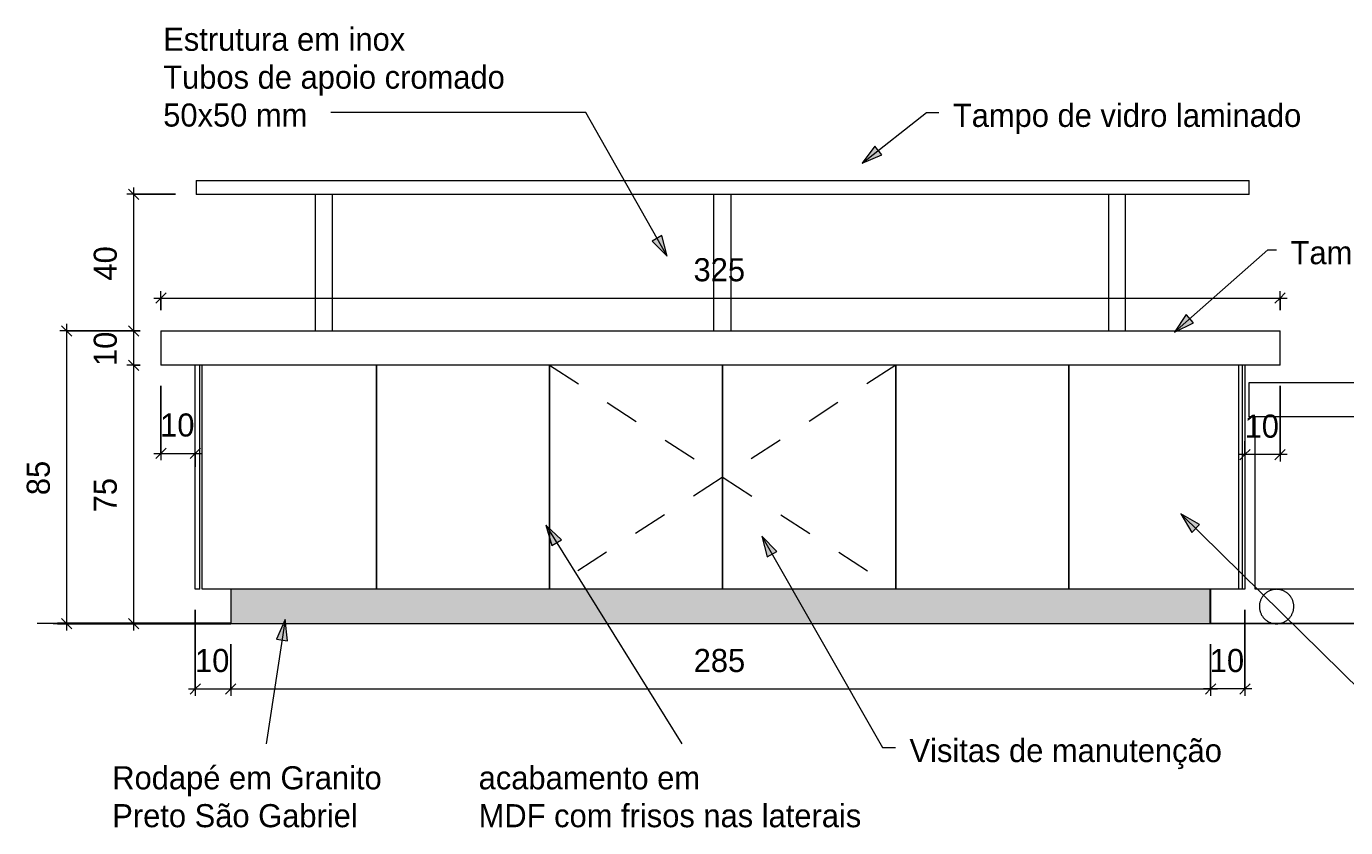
# Model space of a CAD drawing. Header units: metres. Extents: x -1.7 to 80, y -8.6 to 1.8.
# Tile 2 of 79: x 4.6 to 8.4, y -0.6 to 1.7. Entities that reach past the tile are written whole.
import ezdxf

# ---------------------------------------------------------------- set-up
doc = ezdxf.new("R2010")
doc.units = ezdxf.units.M
doc.linetypes.add('Projeção', pattern=[0.003969, 0.002381, -0.001587])
for name, color, linetype, lineweight in [('A-ANNO-DIMS', 120, 'Continuous', 9), ('A-ANNO-DIMS-20', 211, 'Continuous', 9), ('A-DETL', 90, 'Continuous', 18), ('A-DETL-GENF', 92, 'Continuous', 18), ('A-DOOR', 4, 'Continuous', 18), ('A-FLOR-OVHD', 1, 'Projeção', 18), ('A-GENM', 13, 'Continuous', 18), ('A-WALL', 5, 'Continuous', 18), ('Drawing3_dwg _2_', 8, 'Continuous', 18), ('G-ANNO-TEXT', 231, 'Continuous', 9), ('P-SANR-FIXT', 3, 'Continuous', 18), ('Q-SPCQ', 91, 'Continuous', 18)]:
    doc.layers.add(name, color=color, linetype=linetype, lineweight=lineweight)
doc.styles.add('Century Gothic', font='GOTHIC.TTF', dxfattribs={"height": 0.067065})
doc.dimstyles.new('_Cotas_detalhamento_3_5_mm', dxfattribs={"dimscale": 0.3048, "dimtxt": 0.07, "dimasz": 0.098425, "dimexe": 0.065617, "dimexo": 0.19685, "dimgap": 0.098425, "dimtad": 1, "dimdec": 0, "dimlfac": 100, "dimzin": 0, "dimdsep": 46, "dimtxsty": 'Century Gothic', "dimblk1": 'OBLIQUE', "dimblk2": 'OBLIQUE', "dimsah": 1, "dimcen": 0.09, "dimdle": 0.065617, "dimazin": 0, "dimtfac": 1, "dimtdec": 4, "dimtix": 1, "dimtmove": 0, "dimatfit": 3, "dimfxl": 1, "dimtvp": 1, "dimtolj": 1, "dimtzin": 0, "dimarcsym": 2})

# ---------------------------------------------------------------- blocks, each defined once
blk = doc.blocks.new('Drawing3_dwg_Toilet_tissue_dispenser_12762 - Toilet_tissue_dispenser_12762-202880-TÉRREO-1487642-Vista Frontal- Buffet Frios')
at = {"layer": 'A-GENM', "color": 3}
for p, q in [((-1.5149, 0), (-1.5877, 0)), ((-1.5877, 0), (-1.524, 0))]:
    blk.add_line(p, q, dxfattribs=at)
at = {"layer": 'A-GENM', "color": 3, "flags": 128}
blk.add_lwpolyline([(-1.5242, 0), (-1.5237, 0), (-1.5233, 0), (-1.5229, 0), (-1.5224, 0), (-1.522, 0), (-1.5216, 0), (-1.5212, 0), (-1.5207, 0), (-1.5203, 0), (-1.5199, 0), (-1.5195, 0), (-1.5191, 0), (-1.5187, 0), (-1.5184, 0), (-1.518, 0), (-1.5176, 0), (-1.5173, 0), (-1.517, 0), (-1.5166, 0), (-1.5163, 0), (-1.516, 0), (-1.5157, 0), (-1.5155, 0), (-1.5152, 0), (-1.515, 0), (-1.5147, 0), (-1.5145, 0), (-1.5143, 0), (-1.5141, 0), (-1.514, 0), (-1.5138, 0), (-1.5137, 0), (-1.5136, 0), (-1.5135, 0), (-1.5134, 0), (-1.5044, 0)], dxfattribs=at)
blk.add_lwpolyline([(-1.5877, 0), (-1.5873, 0), (-1.5828, 0), (-1.5784, 0), (-1.5741, 0), (-1.57, 0), (-1.566, 0), (-1.5622, 0), (-1.5585, 0), (-1.555, 0), (-1.5517, 0), (-1.5485, 0), (-1.5455, 0), (-1.5427, 0), (-1.5401, 0), (-1.5376, 0), (-1.5354, 0), (-1.5333, 0), (-1.5315, 0), (-1.5298, 0), (-1.5284, 0), (-1.5272, 0), (-1.5261, 0), (-1.5253, 0), (-1.5247, 0), (-1.5244, 0), (-1.5242, 0), (-1.5242, 0), (-1.5243, 0), (-1.5246, 0), (-1.5252, 0), (-1.5259, 0), (-1.5269, 0), (-1.528, 0), (-1.5294, 0), (-1.531, 0), (-1.5328, 0), (-1.5348, 0), (-1.537, 0), (-1.5394, 0), (-1.542, 0), (-1.5447, 0), (-1.5477, 0), (-1.5508, 0), (-1.5541, 0), (-1.5576, 0), (-1.5612, 0), (-1.565, 0), (-1.5689, 0), (-1.573, 0), (-1.5772, 0), (-1.5816, 0), (-1.586, 0)], close=True, dxfattribs=at)
blk = doc.blocks.new('Drawing3_dwg_M_Descarga simples1 - 60X160-353184-TÉRREO-1487643-Vista Frontal- Buffet Frios')
at = {"layer": 'A-DOOR'}
blk.add_line((-1.5873, 0), (-1.5256, 0), dxfattribs=at)
at = {"layer": 'A-DOOR', "color": 130, "lineweight": 25}
for p, q in [((-1.5877, 0), (-1.5256, 0)), ((-1.5256, 0), (-1.5877, 0))]:
    blk.add_line(p, q, dxfattribs=at)
blk = doc.blocks.new('Drawing3_dwg_M_Toilet-Domestic-3D - M_Toilet-Domestic-3D-210232-TÉRREO-1487644-Vista Frontal- Buffet Frios')
at = {"layer": 'P-SANR-FIXT'}
blk.add_line((-1.0849, 0), (-1.095, 0), dxfattribs=at)
at = {"layer": 'P-SANR-FIXT', "flags": 128}
for points in [[(-1.0849, 0), (-1.095, 0), (-1.1204, 0), (-1.1458, 0), (-1.1712, 0), (-1.1967, 0), (-1.222, 0), (-1.2726, 0), (-1.3236, 0), (-1.3744, 0), (-1.4252, 0), (-1.476, 0), (-1.5014, 0), (-1.5141, 0), (-1.5268, 0)], [(-1.5268, 0), (-1.5141, 0), (-1.5014, 0), (-1.476, 0), (-1.4252, 0), (-1.3744, 0), (-1.3236, 0), (-1.2726, 0), (-1.222, 0), (-1.1967, 0), (-1.1712, 0), (-1.1458, 0), (-1.1204, 0), (-1.095, 0)], [(-1.0849, 0), (-1.095, 0), (-1.0849, 0)]]:
    blk.add_lwpolyline(points, dxfattribs=at)
blk = doc.blocks.new('Drawing3_dwg_Toilet_tissue_dispenser_12762 - Toilet_tissue_dispenser_12762-V24-TÉRREO-1487646-Vista Frontal- Buffet Frios')
at = {"layer": 'A-GENM', "color": 3}
for p, q in [((-1.5149, 0), (-1.5877, 0)), ((-1.5877, 0), (-1.5059, 0))]:
    blk.add_line(p, q, dxfattribs=at)
at = {"layer": 'A-GENM', "color": 3, "flags": 128}
blk.add_lwpolyline([(-1.5242, 0), (-1.5237, 0), (-1.5233, 0), (-1.5229, 0), (-1.5224, 0), (-1.522, 0), (-1.5216, 0), (-1.5212, 0), (-1.5207, 0), (-1.5203, 0), (-1.5199, 0), (-1.5195, 0), (-1.5191, 0), (-1.5187, 0), (-1.5184, 0), (-1.518, 0), (-1.5176, 0), (-1.5173, 0), (-1.517, 0), (-1.5166, 0), (-1.5163, 0), (-1.516, 0), (-1.5157, 0), (-1.5155, 0), (-1.5152, 0), (-1.515, 0), (-1.5147, 0), (-1.5145, 0), (-1.5143, 0), (-1.5141, 0), (-1.514, 0), (-1.5138, 0), (-1.5137, 0), (-1.5136, 0), (-1.5135, 0), (-1.5134, 0), (-1.5044, 0), (-1.5008, 0), (-1.5877, 0)], dxfattribs=at)
blk.add_lwpolyline([(-1.5877, 0), (-1.5873, 0), (-1.5828, 0), (-1.5784, 0), (-1.5741, 0), (-1.57, 0), (-1.566, 0), (-1.5622, 0), (-1.5585, 0), (-1.555, 0), (-1.5517, 0), (-1.5485, 0), (-1.5455, 0), (-1.5427, 0), (-1.5401, 0), (-1.5376, 0), (-1.5354, 0), (-1.5333, 0), (-1.5315, 0), (-1.5298, 0), (-1.5284, 0), (-1.5272, 0), (-1.5261, 0), (-1.5253, 0), (-1.5247, 0), (-1.5244, 0), (-1.5242, 0), (-1.5242, 0), (-1.5243, 0), (-1.5246, 0), (-1.5252, 0), (-1.5259, 0), (-1.5269, 0), (-1.528, 0), (-1.5294, 0), (-1.531, 0), (-1.5328, 0), (-1.5348, 0), (-1.537, 0), (-1.5394, 0), (-1.542, 0), (-1.5447, 0), (-1.5477, 0), (-1.5508, 0), (-1.5541, 0), (-1.5576, 0), (-1.5612, 0), (-1.565, 0), (-1.5689, 0), (-1.573, 0), (-1.5772, 0), (-1.5816, 0), (-1.586, 0)], close=True, dxfattribs=at)
blk = doc.blocks.new('Drawing3_dwg _2_-1487641-Vista Frontal- Buffet Frios')
at = {"lineweight": 18}
for p, q in [((-1.0849, 0), (-1.5877, 0)), ((-1.0849, 0), (-1.5877, 0)), ((4.1737, 0), (1.7601, 0)), ((4.1737, 0), (1.7601, 0)), ((-1.5877, 0), (-1.0849, 0)), ((1.7601, 0), (4.1737, 0))]:
    blk.add_line(p, q, dxfattribs=at)
at = {"layer": 'A-WALL', "color": 170, "lineweight": 35}
for p, q in [((-1.0849, 0), (-1.5877, 0)), ((-1.0849, 0), (-1.5877, 0)), ((-1.0849, 0), (-1.4576, 0)), ((-1.4576, 0), (-1.0849, 0))]:
    blk.add_line(p, q, dxfattribs=at)
at = {"layer": 'A-WALL'}
for p, q in [((-1.4576, 0), (-1.5877, 0)), ((-1.0849, 0), (-1.5877, 0)), ((-1.5877, 0), (-1.0849, 0))]:
    blk.add_line(p, q, dxfattribs=at)
for name in ['Drawing3_dwg_Toilet_tissue_dispenser_12762 - Toilet_tissue_dispenser_12762-202880-TÉRREO-1487642-Vista Frontal- Buffet Frios', 'Drawing3_dwg_M_Descarga simples1 - 60X160-353184-TÉRREO-1487643-Vista Frontal- Buffet Frios', 'Drawing3_dwg_M_Toilet-Domestic-3D - M_Toilet-Domestic-3D-210232-TÉRREO-1487644-Vista Frontal- Buffet Frios', 'Drawing3_dwg_Toilet_tissue_dispenser_12762 - Toilet_tissue_dispenser_12762-V24-TÉRREO-1487646-Vista Frontal- Buffet Frios']:
    blk.add_blockref(name, (0, 0))
blk = doc.blocks.new('Equipamento especial 88 - Equipamento especial 2-1876093-Vista Frontal- Buffet Frios')
at = {"layer": 'Q-SPCQ'}
for p, q in [((-1.1878, 0.1), (-1.1878, 0.75)), ((-1.1749, 0.1), (-1.1749, 0.75)), ((1.8431, 0.1), (1.8431, 0.75)), ((1.8609, 0.75), (1.8609, 0.1)), ((-1.1749, 0.1), (-1.1878, 0.1)), ((1.8609, 0.1), (1.8431, 0.1))]:
    blk.add_line(p, q, dxfattribs=at)
blk = doc.blocks.new('Equipamento especial 44 - Equipamento especial 2-1876105-Vista Frontal- Buffet Frios')
at = {"layer": 'Q-SPCQ'}
for p, q in [((1.7609, 0.1), (1.7609, 0)), ((1.7609, 0), (1.7601, 0))]:
    blk.add_line(p, q, dxfattribs=at)
blk = doc.blocks.new('Equipamento especial 46 - Equipamento especial 2-1876554-Vista Frontal- Buffet Frios')
at = {"layer": 'Q-SPCQ'}
for p, q in [((1.89, 0.1), (1.89, 0.6)), ((2.6733, 0.1), (2.6733, 0.6)), ((2.6733, 0.1), (1.89, 0.1))]:
    blk.add_line(p, q, dxfattribs=at)
blk = doc.blocks.new('Modelos genéricos 358 - Modelos genéricos 356-1992696-Vista Frontal- Buffet Frios')
at = {"layer": 'A-GENM', "flags": 128}
for points in [[(2.0026, 0.0493), (2.0026, 0.0513), (2.0025, 0.0533), (2.0023, 0.0553), (2.002, 0.0572), (2.0016, 0.0592), (2.0012, 0.0612), (2.0007, 0.0631), (2.0001, 0.065), (1.9994, 0.0669), (1.9987, 0.0687), (1.9979, 0.0706), (1.997, 0.0724), (1.996, 0.0741), (1.995, 0.0758), (1.9939, 0.0775), (1.9927, 0.0791), (1.9915, 0.0807), (1.9902, 0.0822), (1.9889, 0.0837), (1.9875, 0.0851), (1.986, 0.0865), (1.9845, 0.0878), (1.9829, 0.089), (1.9813, 0.0902), (1.9797, 0.0913), (1.9779, 0.0924), (1.9762, 0.0934), (1.9744, 0.0943), (1.9726, 0.0951), (1.9708, 0.0959), (1.9689, 0.0966), (1.967, 0.0972), (1.965, 0.0977), (1.9631, 0.0982), (1.9611, 0.0985), (1.9592, 0.0988), (1.9572, 0.0991), (1.9552, 0.0992), (1.9532, 0.0993), (1.9512, 0.0992), (1.9492, 0.0991), (1.9472, 0.099), (1.9452, 0.0987), (1.9432, 0.0984), (1.9413, 0.098), (1.9393, 0.0975), (1.9374, 0.0969), (1.9355, 0.0962), (1.9337, 0.0955), (1.9318, 0.0947), (1.93, 0.0939), (1.9283, 0.0929), (1.9265, 0.0919), (1.9249, 0.0908), (1.9232, 0.0897), (1.9216, 0.0885), (1.9201, 0.0872), (1.9186, 0.0859), (1.9171, 0.0845), (1.9158, 0.083), (1.9144, 0.0815), (1.9132, 0.08), (1.912, 0.0784), (1.9109, 0.0767), (1.9098, 0.075), (1.9088, 0.0733), (1.9079, 0.0715), (1.907, 0.0697), (1.9062, 0.0679), (1.9055, 0.066), (1.9049, 0.0641), (1.9043, 0.0622), (1.9039, 0.0603), (1.9035, 0.0583), (1.9031, 0.0563), (1.9029, 0.0543), (1.9027, 0.0523), (1.9026, 0.0503), (1.9026, 0.0493)], [(1.9026, 0.0493), (1.9027, 0.0473), (1.9028, 0.0453), (1.903, 0.0433), (1.9033, 0.0413), (1.9036, 0.0393), (1.9041, 0.0374), (1.9046, 0.0354), (1.9052, 0.0335), (1.9058, 0.0317), (1.9066, 0.0298), (1.9074, 0.028), (1.9083, 0.0262), (1.9092, 0.0244), (1.9103, 0.0227), (1.9114, 0.021), (1.9125, 0.0194), (1.9138, 0.0178), (1.915, 0.0163), (1.9164, 0.0148), (1.9178, 0.0134), (1.9193, 0.012), (1.9208, 0.0107), (1.9223, 0.0095), (1.924, 0.0083), (1.9256, 0.0072), (1.9273, 0.0061), (1.9291, 0.0052), (1.9309, 0.0043), (1.9327, 0.0034), (1.9345, 0.0027), (1.9364, 0.002), (1.9383, 0.0014), (1.9402, 0.0008), (1.9422, 0.0004), (1.9441, 0), (1.9461, -0.0003), (1.9481, -0.0005), (1.9501, -0.0007), (1.9521, -0.0007), (1.9541, -0.0007), (1.9561, -0.0006), (1.9581, -0.0004), (1.9601, -0.0002), (1.962, 0.0002), (1.964, 0.0006), (1.9659, 0.0011), (1.9679, 0.0016), (1.9697, 0.0023), (1.9716, 0.003), (1.9734, 0.0038), (1.9752, 0.0047), (1.977, 0.0056), (1.9787, 0.0066), (1.9804, 0.0077), (1.9821, 0.0088), (1.9837, 0.01), (1.9852, 0.0113), (1.9867, 0.0127), (1.9881, 0.014), (1.9895, 0.0155), (1.9908, 0.017), (1.9921, 0.0185), (1.9933, 0.0201), (1.9944, 0.0218), (1.9955, 0.0235), (1.9965, 0.0252), (1.9974, 0.027), (1.9983, 0.0288), (1.999, 0.0306), (1.9997, 0.0325), (2.0004, 0.0344), (2.0009, 0.0363), (2.0014, 0.0383), (2.0018, 0.0402), (2.0021, 0.0422), (2.0024, 0.0442), (2.0025, 0.0462), (2.0026, 0.0482), (2.0026, 0.0493)]]:
    blk.add_lwpolyline(points, dxfattribs=at)
blk = doc.blocks.new('Modelos genéricos 360 - Modelos genéricos 77-1992851-Vista Frontal- Buffet Frios')
at = {"layer": 'A-GENM'}
for p, q in [((1.873, 0.7), (2.763, 0.7)), ((1.873, 0.6), (1.873, 0.7)), ((2.763, 0.6), (2.763, 0.7)), ((2.763, 0.6), (1.873, 0.6))]:
    blk.add_line(p, q, dxfattribs=at)
blk = doc.blocks.new('Modelos genéricos 361 - Modelos genéricos 1-1992976-Vista Frontal- Buffet Frios')
at = {"layer": 'A-GENM'}
for p, q in [((-1.2878, 0.85), (1.963, 0.85)), ((-1.2878, 0.85), (-1.2878, 0.75)), ((1.963, 0.75), (1.963, 0.85)), ((1.963, 0.75), (-1.2878, 0.75))]:
    blk.add_line(p, q, dxfattribs=at)
blk = doc.blocks.new('Modelos genéricos 362 - Modelos genéricos 2-1993024-Vista Frontal- Buffet Frios')
at = {"layer": 'A-GENM'}
for p, q in [((-0.8399, 1.2865), (-0.7899, 1.2865)), ((-0.8399, 1.2865), (-0.8399, 1.2862)), ((-0.7899, 1.2865), (-0.7899, 1.2862)), ((0.3171, 1.2865), (0.3671, 1.2865)), ((0.3171, 1.2865), (0.3171, 1.2862)), ((0.3671, 1.2865), (0.3671, 1.2862)), ((1.4642, 1.2865), (1.513, 1.2865)), ((1.4642, 1.2865), (1.4642, 1.2862)), ((1.513, 1.2865), (1.513, 1.2862)), ((-0.8399, 1.2462), (-0.8399, 0.85)), ((-0.7899, 1.2462), (-0.7899, 0.85)), ((0.3171, 1.2462), (0.3171, 0.85)), ((0.3671, 1.2462), (0.3671, 0.85)), ((1.4642, 1.2462), (1.4642, 0.85)), ((1.513, 1.2462), (1.513, 0.85))]:
    blk.add_line(p, q, dxfattribs=at)
blk = doc.blocks.new('Modelos genéricos 332 - Modelos genéricos 326-1994343-Vista Frontal- Buffet Frios')
at = {"layer": 'A-GENM'}
for p, q in [((-1.1678, 0.1), (-1.1678, 0.75)), ((-0.662, 0.75), (-0.662, 0.1)), ((-1.0849, 0.1), (-1.1678, 0.1))]:
    blk.add_line(p, q, dxfattribs=at)
blk = doc.blocks.new('Modelos genéricos 333 - Modelos genéricos 326-1994355-Vista Frontal- Buffet Frios')
at = {"layer": 'A-GENM'}
for p, q in [((-0.662, 0.1), (-0.662, 0.75)), ((-0.1591, 0.75), (-0.1591, 0.1))]:
    blk.add_line(p, q, dxfattribs=at)
blk = doc.blocks.new('Modelos genéricos 334 - Modelos genéricos 326-1994367-Vista Frontal- Buffet Frios')
at = {"layer": 'A-GENM'}
for p, q in [((-0.1591, 0.1), (-0.1591, 0.75)), ((0.3438, 0.75), (0.3438, 0.1))]:
    blk.add_line(p, q, dxfattribs=at)
blk = doc.blocks.new('Modelos genéricos 335 - Modelos genéricos 326-1994379-Vista Frontal- Buffet Frios')
at = {"layer": 'A-GENM'}
for p, q in [((0.3438, 0.1), (0.3438, 0.75)), ((0.8467, 0.75), (0.8467, 0.1))]:
    blk.add_line(p, q, dxfattribs=at)
blk = doc.blocks.new('Modelos genéricos 336 - Modelos genéricos 326-1994391-Vista Frontal- Buffet Frios')
at = {"layer": 'A-GENM'}
for p, q in [((0.8467, 0.1), (0.8467, 0.75)), ((1.3496, 0.75), (1.3496, 0.1))]:
    blk.add_line(p, q, dxfattribs=at)
blk = doc.blocks.new('Modelos genéricos 337 - Modelos genéricos 326-1994403-Vista Frontal- Buffet Frios')
at = {"layer": 'A-GENM'}
for p, q in [((1.3496, 0.1), (1.3496, 0.75)), ((1.8525, 0.75), (1.8525, 0.1)), ((1.8525, 0.1), (1.7601, 0.1))]:
    blk.add_line(p, q, dxfattribs=at)
blk = doc.blocks.new('Modelos genéricos 349 - Modelos genéricos 27-2149332-Vista Frontal- Buffet Frios')
at = {"layer": 'A-GENM'}
for p, q in [((-1.1849, 1.2862), (1.873, 1.2862)), ((-1.1849, 1.2862), (-1.1849, 1.2462)), ((1.873, 1.2462), (1.873, 1.2862)), ((1.873, 1.2462), (-1.1849, 1.2462))]:
    blk.add_line(p, q, dxfattribs=at)
blk = doc.blocks.new('DIMBLOCK6-Vista Frontal- Buffet Frios')
at = {"layer": 'A-ANNO-DIMS-20'}
for p, q in [((4.8626, 1.2665), (4.8626, 0.85)), ((4.9846, 1.2465), (4.8426, 1.2465)), ((4.8626, 1.2465), (4.9846, 1.2465)), ((4.8817, 0.85), (4.8426, 0.85)), ((4.8626, 0.85), (4.8817, 0.85))]:
    blk.add_line(p, q, dxfattribs=at)
at = {"layer": 'A-ANNO-DIMS-20', "lineweight": 18}
for p, q in [((4.8626, 1.2465), (4.8476, 1.2615)), ((4.8626, 1.2465), (4.8776, 1.2315)), ((4.8626, 0.85), (4.8476, 0.865)), ((4.8626, 0.85), (4.8776, 0.835))]:
    blk.add_line(p, q, dxfattribs=at)
at = {"layer": 'A-ANNO-DIMS-20', "color": 0, "insert": (4.7466, 0.996), "char_height": 0.06707, "width": 0.125333, "attachment_point": 1, "rotation": 90, "line_spacing_factor": 0.984117, "style": 'Century Gothic'}
blk.add_mtext('40', dxfattribs=at)
blk = doc.blocks.new('_Oblique')
at = {"color": 0, "linetype": 'ByBlock', "lineweight": -2}
blk.add_line((-0.5, -0.5), (0.5, 0.5), dxfattribs=at)
blk = doc.blocks.new('DIMBLOCK7-Vista Frontal- Buffet Frios')
at = {"layer": 'A-ANNO-DIMS-20'}
for p, q in [((4.8817, 0.85), (4.8426, 0.85)), ((4.8626, 0.85), (4.8626, 0.75)), ((4.8626, 0.85), (4.8817, 0.85)), ((4.8817, 0.75), (4.8426, 0.75)), ((4.8626, 0.75), (4.8817, 0.75))]:
    blk.add_line(p, q, dxfattribs=at)
at = {"layer": 'A-ANNO-DIMS-20', "lineweight": 18}
for p, q in [((4.8626, 0.85), (4.8476, 0.865)), ((4.8626, 0.85), (4.8776, 0.835)), ((4.8626, 0.75), (4.8476, 0.765)), ((4.8626, 0.75), (4.8776, 0.735))]:
    blk.add_line(p, q, dxfattribs=at)
at = {"layer": 'A-ANNO-DIMS-20', "color": 0, "insert": (4.7466, 0.7478), "char_height": 0.06707, "width": 0.125333, "attachment_point": 1, "rotation": 90, "line_spacing_factor": 0.984117, "style": 'Century Gothic'}
blk.add_mtext('10', dxfattribs=at)
blk = doc.blocks.new('DIMBLOCK8-Vista Frontal- Buffet Frios')
at = {"layer": 'A-ANNO-DIMS-20'}
for p, q in [((4.8817, 0.75), (4.8426, 0.75)), ((4.8626, 0.75), (4.8626, -0.02)), ((4.8626, 0.75), (4.8817, 0.75)), ((4.8238, 0), (4.8826, 0)), ((4.8626, 0), (4.8238, 0))]:
    blk.add_line(p, q, dxfattribs=at)
at = {"layer": 'A-ANNO-DIMS-20', "lineweight": 18}
for p, q in [((4.8626, 0.75), (4.8476, 0.765)), ((4.8626, 0.75), (4.8776, 0.735)), ((4.8626, 0), (4.8476, 0.015)), ((4.8626, 0), (4.8776, -0.015))]:
    blk.add_line(p, q, dxfattribs=at)
at = {"layer": 'A-ANNO-DIMS-20', "color": 0, "insert": (4.7466, 0.3228), "char_height": 0.06707, "width": 0.125333, "attachment_point": 1, "rotation": 90, "line_spacing_factor": 0.984117, "style": 'Century Gothic'}
blk.add_mtext('75', dxfattribs=at)
blk = doc.blocks.new('DIMBLOCK13-Vista Frontal- Buffet Frios')
at = {"layer": 'A-ANNO-DIMS-20'}
for p, q in [((4.8817, 0.85), (4.648, 0.85)), ((4.668, 0.87), (4.668, -0.02)), ((4.668, 0.85), (4.8817, 0.85)), ((4.668, 0), (4.5822, 0)), ((4.6293, 0), (4.688, 0))]:
    blk.add_line(p, q, dxfattribs=at)
at = {"layer": 'A-ANNO-DIMS-20', "lineweight": 18}
for p, q in [((4.668, 0.85), (4.653, 0.865)), ((4.668, 0.85), (4.683, 0.835)), ((4.668, 0), (4.653, 0.015)), ((4.668, 0), (4.683, -0.015))]:
    blk.add_line(p, q, dxfattribs=at)
at = {"layer": 'A-ANNO-DIMS-20', "color": 0, "insert": (4.5521, 0.3728), "char_height": 0.06707, "width": 0.125333, "attachment_point": 1, "rotation": 90, "line_spacing_factor": 0.984117, "style": 'Century Gothic'}
blk.add_mtext('85', dxfattribs=at)
blk = doc.blocks.new('DIMBLOCK14-Vista Frontal- Buffet Frios')
at = {"layer": 'A-ANNO-DIMS-20'}
for p, q in [((4.9417, 0.69), (4.9417, 0.4742)), ((4.9417, 0.4942), (4.9417, 0.69)), ((5.0417, 0.4554), (5.0417, 0.5142)), ((4.9217, 0.4942), (5.0617, 0.4942)), ((5.0417, 0.4942), (5.0417, 0.4554))]:
    blk.add_line(p, q, dxfattribs=at)
at = {"layer": 'A-ANNO-DIMS-20', "lineweight": 18}
for p, q in [((4.9417, 0.4942), (4.9567, 0.5092)), ((5.0417, 0.4942), (5.0567, 0.5092)), ((4.9417, 0.4942), (4.9267, 0.4792)), ((5.0417, 0.4942), (5.0267, 0.4792))]:
    blk.add_line(p, q, dxfattribs=at)
at = {"layer": 'A-ANNO-DIMS-20', "color": 0, "insert": (4.9395, 0.6101), "char_height": 0.06707, "width": 0.125333, "attachment_point": 1, "line_spacing_factor": 0.984117, "style": 'Century Gothic'}
blk.add_mtext('10', dxfattribs=at)
blk = doc.blocks.new('DIMBLOCK15-Vista Frontal- Buffet Frios')
at = {"layer": 'A-ANNO-DIMS-20'}
for p, q in [((5.0417, 0.04), (5.0417, -0.2097)), ((5.0417, -0.1897), (5.0417, 0.04)), ((5.1446, -0.06), (5.1446, -0.2097)), ((5.1446, -0.1897), (5.1446, -0.06)), ((5.0217, -0.1897), (5.1646, -0.1897))]:
    blk.add_line(p, q, dxfattribs=at)
at = {"layer": 'A-ANNO-DIMS-20', "lineweight": 18}
for p, q in [((5.0417, -0.1897), (5.0267, -0.2047)), ((5.0417, -0.1897), (5.0567, -0.1747)), ((5.1446, -0.1897), (5.1296, -0.2047)), ((5.1446, -0.1897), (5.1596, -0.1747))]:
    blk.add_line(p, q, dxfattribs=at)
at = {"layer": 'A-ANNO-DIMS-20', "color": 0, "insert": (5.0409, -0.0738), "char_height": 0.06707, "width": 0.125333, "attachment_point": 1, "line_spacing_factor": 0.984117, "style": 'Century Gothic'}
blk.add_mtext('10', dxfattribs=at)
blk = doc.blocks.new('DIMBLOCK16-Vista Frontal- Buffet Frios')
at = {"layer": 'A-ANNO-DIMS-20'}
for p, q in [((8.1925, 0.69), (8.1925, 0.4708)), ((8.1925, 0.4908), (8.1925, 0.69)), ((8.0903, 0.5296), (8.0903, 0.4708)), ((8.0903, 0.4908), (8.0903, 0.5296)), ((8.2125, 0.4908), (8.0703, 0.4908))]:
    blk.add_line(p, q, dxfattribs=at)
at = {"layer": 'A-ANNO-DIMS-20', "lineweight": 18}
for p, q in [((8.0903, 0.4908), (8.1053, 0.5058)), ((8.1925, 0.4908), (8.2075, 0.5058)), ((8.0903, 0.4908), (8.0753, 0.4758)), ((8.1925, 0.4908), (8.1775, 0.4758))]:
    blk.add_line(p, q, dxfattribs=at)
at = {"layer": 'A-ANNO-DIMS-20', "color": 0, "insert": (8.0892, 0.6068), "char_height": 0.06707, "width": 0.125333, "attachment_point": 1, "line_spacing_factor": 0.984117, "style": 'Century Gothic'}
blk.add_mtext('10', dxfattribs=at)
blk = doc.blocks.new('DIMBLOCK17-Vista Frontal- Buffet Frios')
at = {"layer": 'A-ANNO-DIMS-20'}
for p, q in [((5.1446, -0.06), (5.1446, -0.2097)), ((5.1446, -0.1897), (5.1446, -0.06)), ((7.9903, -0.06), (7.9903, -0.2097)), ((7.9903, -0.1897), (7.9903, -0.06)), ((5.1246, -0.1897), (8.0103, -0.1897))]:
    blk.add_line(p, q, dxfattribs=at)
at = {"layer": 'A-ANNO-DIMS-20', "lineweight": 18}
for p, q in [((5.1446, -0.1897), (5.1296, -0.2047)), ((5.1446, -0.1897), (5.1596, -0.1747)), ((7.9903, -0.1897), (7.9753, -0.2047)), ((7.9903, -0.1897), (8.0053, -0.1747))]:
    blk.add_line(p, q, dxfattribs=at)
at = {"layer": 'A-ANNO-DIMS-20', "color": 0, "insert": (6.4891, -0.0738), "char_height": 0.06707, "width": 0.188, "attachment_point": 1, "line_spacing_factor": 0.984117, "style": 'Century Gothic'}
blk.add_mtext('285', dxfattribs=at)
blk = doc.blocks.new('DIMBLOCK18-Vista Frontal- Buffet Frios')
at = {"layer": 'A-ANNO-DIMS-20'}
for p, q in [((8.0903, 0.04), (8.0903, -0.2097)), ((8.0903, -0.1897), (8.0903, 0.04)), ((7.9903, -0.06), (7.9903, -0.2097)), ((7.9903, -0.1897), (7.9903, -0.06)), ((8.1103, -0.1897), (7.9703, -0.1897))]:
    blk.add_line(p, q, dxfattribs=at)
at = {"layer": 'A-ANNO-DIMS-20', "lineweight": 18}
for p, q in [((7.9903, -0.1897), (7.9753, -0.2047)), ((7.9903, -0.1897), (8.0053, -0.1747)), ((8.0903, -0.1897), (8.0753, -0.2047)), ((8.0903, -0.1897), (8.1053, -0.1747))]:
    blk.add_line(p, q, dxfattribs=at)
at = {"layer": 'A-ANNO-DIMS-20', "color": 0, "insert": (7.9881, -0.0738), "char_height": 0.06707, "width": 0.125333, "attachment_point": 1, "line_spacing_factor": 0.984117, "style": 'Century Gothic'}
blk.add_mtext('10', dxfattribs=at)
blk = doc.blocks.new('DIMBLOCK19-Vista Frontal- Buffet Frios')
at = {"layer": 'A-ANNO-DIMS-20'}
for p, q in [((4.9417, 0.91), (4.9417, 0.9651)), ((8.1925, 0.91), (8.1925, 0.9651)), ((4.9217, 0.9451), (8.2125, 0.9451)), ((4.9417, 0.9451), (4.9417, 0.91)), ((8.1925, 0.9451), (8.1925, 0.91))]:
    blk.add_line(p, q, dxfattribs=at)
at = {"layer": 'A-ANNO-DIMS-20', "lineweight": 18}
for p, q in [((4.9417, 0.9451), (4.9567, 0.9601)), ((8.1925, 0.9451), (8.2075, 0.9601)), ((4.9417, 0.9451), (4.9267, 0.9301)), ((8.1925, 0.9451), (8.1775, 0.9301))]:
    blk.add_line(p, q, dxfattribs=at)
at = {"layer": 'A-ANNO-DIMS-20', "color": 0, "insert": (6.4887, 1.061), "char_height": 0.06707, "width": 0.188, "attachment_point": 1, "line_spacing_factor": 0.984117, "style": 'Century Gothic'}
blk.add_mtext('325', dxfattribs=at)

msp = doc.modelspace()

# ---------------------------------------------------------------- hatches: boundary and pattern name
at = {"layer": 'A-DETL-GENF'}
h = msp.add_hatch(dxfattribs=at)
h.set_pattern_fill('FP_3', color=8, style=0, pattern_type=2)
h.set_pattern_definition([(0, (7.208, 1.875), (0.081, 0.02), [0.007, -0.054, 0.007, -0.054, -0.325]), (0, (7.208, 1.875), (0.081, 0.02), [-0.122, 0.007, -0.115, 0.007, -0.054, -0.142]), (0, (7.208, 1.875), (0.081, 0.02), [-0.305, 0.007, -0.034, 0.007, -0.095]), (120, (7.238, 1.885), (-0.05782051, 0.06014806), [0.007, -0.054, 0.007, -0.054, -0.325]), (120, (7.238, 1.885), (-0.05782051, 0.06014806), [-0.122, 0.007, -0.115, 0.007, -0.054, -0.142]), (120, (7.238, 1.885), (-0.05782051, 0.06014806), [-0.305, 0.007, -0.034, 0.007, -0.095]), (240, (7.248, 1.926), (-0.02317949, -0.08014806), [0.007, -0.054, 0.007, -0.054, -0.325]), (240, (7.248, 1.926), (-0.02317949, -0.08014806), [-0.122, 0.007, -0.115, 0.007, -0.054, -0.142]), (240, (7.248, 1.926), (-0.02317949, -0.08014806), [-0.305, 0.007, -0.034, 0.007, -0.095])])
h.paths.add_polyline_path([(5.1446, 0), (7.9895, 0), (7.9895, 0.1), (5.1446, 0.1)], flags=0)
at = {"layer": 'G-ANNO-TEXT'}
for points in [[(6.9784, 1.3369), (7.0355, 1.3615), (7.0155, 1.3867)], [(6.4125, 1.0664), (6.3969, 1.1265), (6.3689, 1.1107)], [(7.8855, 0.8458), (7.9411, 0.8735), (7.9198, 0.8976)], [(7.9042, 0.3182), (7.9357, 0.2647), (7.9583, 0.2876)], [(6.0596, 0.2859), (6.0776, 0.2264), (6.1049, 0.2434)], [(6.6872, 0.2537), (6.7029, 0.1936), (6.7309, 0.2096)], [(5.3024, 0.0115), (5.2775, -0.0454), (5.3093, -0.0502)]]:
    msp.add_hatch(color=210, dxfattribs=at).paths.add_polyline_path(points, flags=0)

# ---------------------------------------------------------------- linework, layer by layer
at = {"layer": 'A-DETL'}
for p, q in [((7.9895, 0.1), (5.1446, 0.1)), ((5.1446, 0.1), (5.1446, 0)), ((7.9895, 0), (7.9895, 0.1)), ((5.1446, 0), (7.9895, 0))]:
    msp.add_line(p, q, dxfattribs=at)
at = {"layer": 'A-FLOR-OVHD'}
for p, q in [((6.0704, 0.75), (7.0762, 0.1)), ((7.0762, 0.75), (6.0704, 0.1))]:
    msp.add_line(p, q, dxfattribs=at)
at = {"layer": 'G-ANNO-TEXT', "color": 210}
for p, q in [((6.1217, 1.4844), (5.435, 1.4844)), ((6.1759, 1.4844), (6.1217, 1.4844)), ((6.4125, 1.0664), (6.1759, 1.4844)), ((6.9784, 1.3369), (7.1652, 1.4844)), ((7.1652, 1.4844), (7.2013, 1.4844)), ((7.0155, 1.3867), (6.9784, 1.3369)), ((7.0355, 1.3615), (7.0155, 1.3867)), ((6.9784, 1.3369), (7.0355, 1.3615)), ((6.3969, 1.1265), (6.3689, 1.1107)), ((6.4125, 1.0664), (6.3969, 1.1265)), ((6.3689, 1.1107), (6.4125, 1.0664)), ((7.8855, 0.8458), (8.1569, 1.0857)), ((8.1569, 1.0857), (8.1821, 1.0857)), ((7.9198, 0.8976), (7.8855, 0.8458)), ((7.9411, 0.8735), (7.9198, 0.8976)), ((7.8855, 0.8458), (7.9411, 0.8735)), ((7.9042, 0.3182), (7.9357, 0.2647)), ((7.9583, 0.2876), (7.9042, 0.3182)), ((7.9042, 0.3182), (8.4287, -0.1976)), ((6.0596, 0.2859), (6.0776, 0.2264)), ((6.1049, 0.2434), (6.0596, 0.2859)), ((6.0596, 0.2859), (6.4544, -0.3498)), ((7.9357, 0.2647), (7.9583, 0.2876)), ((6.0776, 0.2264), (6.1049, 0.2434)), ((6.6872, 0.2537), (6.7029, 0.1936)), ((6.7309, 0.2096), (6.6872, 0.2537)), ((6.6872, 0.2537), (7.0375, -0.3603)), ((6.7029, 0.1936), (6.7309, 0.2096)), ((5.3024, 0.0115), (5.2474, -0.3498)), ((5.3024, 0.0115), (5.2775, -0.0454)), ((5.3093, -0.0502), (5.3024, 0.0115)), ((5.2775, -0.0454), (5.3093, -0.0502)), ((7.0375, -0.3603), (7.0754, -0.3603))]:
    msp.add_line(p, q, dxfattribs=at)

# ---------------------------------------------------------------- block references
at = {"layer": 'A-GENM'}
for name in ['Modelos genéricos 349 - Modelos genéricos 27-2149332-Vista Frontal- Buffet Frios', 'Modelos genéricos 362 - Modelos genéricos 2-1993024-Vista Frontal- Buffet Frios', 'Modelos genéricos 361 - Modelos genéricos 1-1992976-Vista Frontal- Buffet Frios', 'Modelos genéricos 332 - Modelos genéricos 326-1994343-Vista Frontal- Buffet Frios', 'Modelos genéricos 333 - Modelos genéricos 326-1994355-Vista Frontal- Buffet Frios', 'Modelos genéricos 334 - Modelos genéricos 326-1994367-Vista Frontal- Buffet Frios', 'Modelos genéricos 335 - Modelos genéricos 326-1994379-Vista Frontal- Buffet Frios', 'Modelos genéricos 336 - Modelos genéricos 326-1994391-Vista Frontal- Buffet Frios', 'Modelos genéricos 337 - Modelos genéricos 326-1994403-Vista Frontal- Buffet Frios', 'Modelos genéricos 360 - Modelos genéricos 77-1992851-Vista Frontal- Buffet Frios', 'Modelos genéricos 358 - Modelos genéricos 356-1992696-Vista Frontal- Buffet Frios']:
    msp.add_blockref(name, (6.2295, 0), dxfattribs=at)
at = {"layer": 'Drawing3_dwg _2_', "color": 4}
msp.add_blockref('Drawing3_dwg _2_-1487641-Vista Frontal- Buffet Frios', (6.2295, 0), dxfattribs=at)
at = {"layer": 'Q-SPCQ'}
for name in ['Equipamento especial 88 - Equipamento especial 2-1876093-Vista Frontal- Buffet Frios', 'Equipamento especial 46 - Equipamento especial 2-1876554-Vista Frontal- Buffet Frios', 'Equipamento especial 44 - Equipamento especial 2-1876105-Vista Frontal- Buffet Frios']:
    msp.add_blockref(name, (6.2295, 0), dxfattribs=at)

# ---------------------------------------------------------------- texts
at = {"layer": 'G-ANNO-TEXT', "color": 7, "char_height": 0.067065, "attachment_point": 1, "line_spacing_factor": 0.984117, "style": 'Century Gothic'}
for s, insert, width in [('Estrutura em inox\\PTubos de apoio cromado\\P50x50 mm', (4.9485, 1.7303), 1.359053), ('Tampo de vidro laminado', (7.2419, 1.5093), 1.385932), ('Tampo em Granito Preto  São Gabriel', (8.2228, 1.1106), 2.003301), ('Visitas de manutenção', (7.116, -0.3353), 1.230539), ('Rodapé em Granito\\PPreto São Gabriel', (4.8005, -0.4145), 1.072627), ('acabamento em\\PMDF com frisos nas laterais\\P', (5.8646, -0.4145), 1.41533)]:
    msp.add_mtext(s, dxfattribs=dict(at, insert=insert, width=width))

# ---------------------------------------------------------------- dimensions: what is measured, and where the dimension line sits
at = {"layer": 'A-ANNO-DIMS'}
for base, p1, p2, override, picture, middle in [((4.8626, 0.85), (5.0446, 1.2465), (4.9417, 0.85), {"dimpost": '<>', "dimfxl": 0.409641}, 'DIMBLOCK6-Vista Frontal- Buffet Frios', (4.7974, 1.0483)), ((4.668, 0), (4.9417, 0.85), (4.6893, 0), {"dimpost": '<>', "dimfxl": 0.886693}, 'DIMBLOCK13-Vista Frontal- Buffet Frios', (4.6028, 0.425)), ((4.8626, 0.75), (4.9417, 0.85), (4.9417, 0.75), {"dimpost": '<>', "dimfxl": 0.1}, 'DIMBLOCK7-Vista Frontal- Buffet Frios', (4.7974, 0.8)), ((4.8626, 0), (4.9417, 0.75), (4.8838, 0), {"dimpost": '<>', "dimfxl": 0.752232}, 'DIMBLOCK8-Vista Frontal- Buffet Frios', (4.7982, 0.375))]:
    dim = msp.add_linear_dim(base=base, p1=p1, p2=p2, angle=90, dimstyle='_Cotas_detalhamento_3_5_mm', override=override, dxfattribs=at)
    dim.commit()
    dim.dimension.update_dxf_attribs({"geometry": picture, "text_midpoint": middle})
for base, p1, p2, override, picture, middle in [((8.1925, 0.9451), (4.9417, 0.85), (8.1925, 0.85), {"dimpost": '<>', "dimfxl": 3.250768}, 'DIMBLOCK19-Vista Frontal- Buffet Frios', (6.5671, 1.0103)), ((5.0417, 0.4942), (4.9417, 0.75), (5.0417, 0.5154), {"dimpost": '<>', "dimfxl": 0.255043}, 'DIMBLOCK14-Vista Frontal- Buffet Frios', (4.9917, 0.5594)), ((8.0903, 0.4908), (8.1925, 0.75), (8.0903, 0.4696), {"dimpost": '<>', "dimfxl": 0.298405}, 'DIMBLOCK16-Vista Frontal- Buffet Frios', (8.1414, 0.556)), ((5.1446, -0.1897), (5.0417, 0.1), (5.1446, 0), {"dimpost": '<>', "dimfxl": 0.14346}, 'DIMBLOCK15-Vista Frontal- Buffet Frios', (5.0931, -0.1245)), ((7.9903, -0.1897), (8.0903, 0.1), (7.9903, 0), {"dimpost": '<>', "dimfxl": 0.141421}, 'DIMBLOCK18-Vista Frontal- Buffet Frios', (8.0403, -0.1245)), ((7.9903, -0.1897), (5.1446, 0), (7.9903, 0), {"dimpost": '<>', "dimfxl": 2.845778}, 'DIMBLOCK17-Vista Frontal- Buffet Frios', (6.5674, -0.1245))]:
    dim = msp.add_linear_dim(base=base, p1=p1, p2=p2, dimstyle='_Cotas_detalhamento_3_5_mm', override=override, dxfattribs=at)
    dim.commit()
    dim.dimension.update_dxf_attribs({"geometry": picture, "text_midpoint": middle})

doc.saveas('drawing.dxf')
